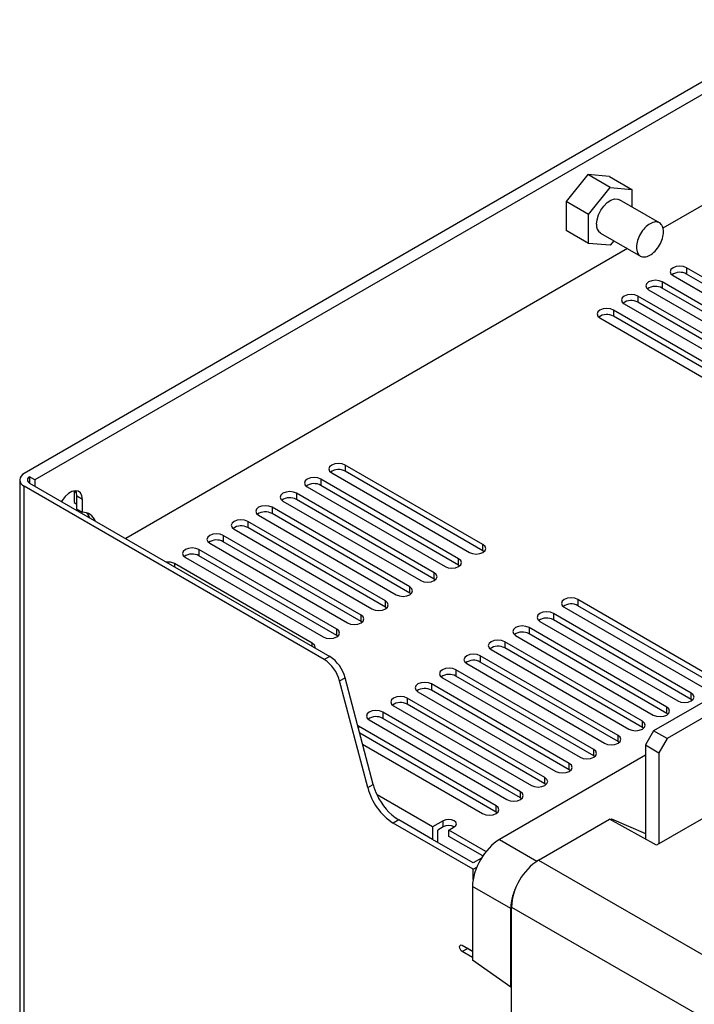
# Model space of a CAD drawing. Header units: millimetres. Extents: x 7 to 419, y 52 to 619.
# Tile 2 of 3: x 8 to 184, y 361 to 618. Entities that reach past the tile are written whole.
import ezdxf

# ---------------------------------------------------------------- set-up
doc = ezdxf.new("R2010")
doc.units = ezdxf.units.MM

msp = doc.modelspace()

# ---------------------------------------------------------------- linework, layer by layer
at = {"color": 7, "linetype": 'Continuous', "lineweight": 25}
for p, q in [((214.55, 618.14), (9.49, 499.76)), ((217.38, 616.5), (12.32, 498.13)), ((156.57, 577.76), (150.92, 570.72)), ((162.23, 577.25), (156.57, 577.76)), ((162.41, 574.39), (156.57, 577.76)), ((203.08, 579.26), (176.2, 563.74)), ((162.23, 577.25), (168.06, 573.88)), ((156.75, 567.35), (162.41, 574.39)), ((162.41, 574.39), (168.06, 573.88)), ((168.06, 573.88), (168.06, 569.35)), ((150.92, 570.72), (150.92, 563.18)), ((156.75, 567.35), (150.92, 570.72)), ((175.33, 565.16), (164.91, 571.18)), ((156.75, 559.81), (156.75, 567.35)), ((156.75, 559.81), (150.92, 563.18)), ((159.91, 562.51), (170.33, 556.5)), ((162.41, 559.3), (156.75, 559.81)), ((163.38, 560.51), (162.41, 559.3)), ((166.99, 558.43), (36.01, 482.82)), ((218.34, 532.68), (182.38, 553.43)), ((182.38, 553.43), (182.38, 551.8)), ((211.97, 529), (176.02, 549.76)), ((176.02, 549.76), (176.02, 548.13)), ((178.85, 551.39), (214.8, 530.63)), ((218.34, 531.04), (182.38, 551.8)), ((172.48, 547.72), (208.44, 526.96)), ((211.97, 527.37), (176.02, 548.13)), ((205.61, 525.33), (169.65, 546.08)), ((169.65, 546.08), (169.65, 544.45)), ((205.61, 523.69), (169.65, 544.45)), ((199.25, 521.65), (163.29, 542.41)), ((163.29, 542.41), (163.29, 540.78)), ((166.12, 544.04), (202.07, 523.29)), ((159.75, 540.37), (195.71, 519.61)), ((199.25, 520.02), (163.29, 540.78)), ((129.24, 481.24), (93.29, 502)), ((93.29, 502), (93.29, 500.37)), ((12.32, 498.13), (10.91, 498.94)), ((10.91, 498.94), (10.91, 497.31)), ((122.88, 477.57), (86.92, 498.33)), ((86.92, 498.33), (86.92, 496.69)), ((89.75, 499.96), (125.71, 479.2)), ((129.24, 479.61), (93.29, 500.37)), ((8.32, 498.13), (8.32, 336.86)), ((9.49, 335.23), (9.49, 496.49)), ((87.83, 451.27), (9.49, 496.49)), ((10.91, 497.31), (89.24, 452.09)), ((12.32, 498.13), (12.32, 496.49)), ((83.39, 496.28), (119.34, 475.53)), ((122.88, 475.93), (86.92, 496.69)), ((337.87, 497.16), (174.53, 402.86)), ((22.57, 495.26), (22.58, 495.06)), ((22.58, 495.06), (22.58, 492.23)), ((24.7, 493.02), (23.28, 493.84)), ((23.28, 490.51), (23.28, 493.84)), ((24.7, 489.7), (24.7, 493.02)), ((116.51, 473.89), (80.56, 494.65)), ((80.56, 494.65), (80.56, 493.02)), ((116.51, 472.26), (80.56, 493.02)), ((22.58, 492.23), (23.28, 491.82)), ((23.28, 490.51), (24.7, 489.7)), ((110.15, 470.22), (74.19, 490.98)), ((74.19, 490.98), (74.19, 489.34)), ((77.02, 492.61), (112.98, 471.85)), ((26.12, 489.15), (26.3, 488.42)), ((70.66, 488.94), (106.61, 468.18)), ((110.15, 468.59), (74.19, 489.34)), ((103.79, 466.55), (67.83, 487.3)), ((67.83, 487.3), (67.83, 485.67)), ((103.79, 464.91), (67.83, 485.67)), ((97.42, 462.87), (61.47, 483.63)), ((61.47, 483.63), (61.47, 482)), ((64.29, 485.26), (100.25, 464.51)), ((57.93, 481.59), (93.89, 460.83)), ((97.42, 461.24), (61.47, 482)), ((129.24, 479.61), (129.24, 481.24)), ((51.57, 477.91), (87.52, 457.16)), ((91.06, 459.2), (55.1, 479.96)), ((55.1, 479.96), (55.1, 478.32)), ((91.06, 457.57), (55.1, 478.32)), ((129.54, 479.4), (129.24, 479.61)), ((84.69, 455.52), (48.74, 476.28)), ((122.88, 475.93), (122.88, 477.57)), ((123.17, 475.73), (122.88, 475.93)), ((116.51, 472.26), (116.51, 473.89)), ((110.15, 468.59), (110.15, 470.22)), ((116.81, 472.06), (116.51, 472.26)), ((110.44, 468.38), (110.15, 468.59)), ((103.79, 464.91), (103.79, 466.55)), ((104.08, 464.71), (103.79, 464.91)), ((150.46, 464.91), (186.41, 444.16)), ((189.95, 446.2), (153.99, 466.95)), ((153.99, 466.95), (153.99, 465.32)), ((189.95, 444.56), (153.99, 465.32)), ((97.42, 461.24), (97.42, 462.87)), ((183.58, 442.52), (147.63, 463.28)), ((147.63, 463.28), (147.63, 461.65)), ((97.72, 461.04), (97.42, 461.24)), ((144.09, 461.24), (180.05, 440.48)), ((183.58, 440.89), (147.63, 461.65)), ((91.06, 457.57), (91.06, 459.2)), ((91.35, 457.36), (91.06, 457.57)), ((137.73, 457.57), (173.68, 436.81)), ((177.22, 438.85), (141.26, 459.61)), ((141.26, 459.61), (141.26, 457.97)), ((177.22, 437.22), (141.26, 457.97)), ((170.86, 435.18), (134.9, 455.93)), ((134.9, 455.93), (134.9, 454.3)), ((89.24, 452.09), (87.83, 451.27)), ((164.49, 431.5), (128.54, 452.26)), ((128.54, 452.26), (128.54, 450.63)), ((131.36, 453.89), (167.32, 433.13)), ((170.86, 433.54), (134.9, 454.3)), ((125, 450.22), (160.96, 429.46)), ((164.49, 429.87), (128.54, 450.63)), ((158.13, 427.83), (122.17, 448.59)), ((122.17, 448.59), (122.17, 446.95)), ((158.13, 426.2), (122.17, 446.95)), ((91.82, 445.73), (93.23, 446.54)), ((99.18, 417.87), (91.82, 445.73)), ((100.59, 418.68), (93.23, 446.54)), ((151.76, 424.15), (115.81, 444.91)), ((115.81, 444.91), (115.81, 443.28)), ((118.64, 446.54), (154.59, 425.79)), ((197.8, 446.57), (173.75, 432.69)), ((201.33, 444.53), (177.29, 430.65)), ((112.27, 442.87), (148.23, 422.11)), ((151.76, 422.52), (115.81, 443.28)), ((183.58, 440.89), (183.58, 442.52)), ((105.91, 439.2), (141.86, 418.44)), ((145.4, 420.48), (109.44, 441.24)), ((109.44, 441.24), (109.44, 439.6)), ((145.4, 418.85), (109.44, 439.6)), ((183.88, 440.69), (183.58, 440.89)), ((139.04, 416.81), (103.08, 437.56)), ((103.08, 437.56), (103.08, 435.93)), ((177.22, 437.22), (177.22, 438.85)), ((177.51, 437.01), (177.22, 437.22)), ((96.72, 433.89), (96.55, 433.98)), ((99.54, 435.52), (135.5, 414.77)), ((139.04, 415.17), (103.08, 435.93)), ((170.86, 433.54), (170.86, 435.18)), ((132.67, 413.13), (96.72, 433.89)), ((132.67, 411.5), (97.06, 432.06)), ((164.49, 429.87), (164.49, 431.5)), ((171.15, 433.34), (170.86, 433.54)), ((173.75, 432.69), (171.63, 429.02)), ((177.29, 430.65), (173.75, 432.69)), ((97.82, 429.17), (129.14, 411.09)), ((164.79, 429.66), (164.49, 429.87)), ((171.63, 429.02), (175.17, 426.98)), ((171.63, 429.02), (171.63, 404.48)), ((177.29, 430.65), (175.17, 426.98)), ((171.63, 426.32), (133.57, 404.35)), ((158.13, 426.2), (158.13, 427.83)), ((175.17, 426.98), (175.17, 403.23)), ((151.76, 422.52), (151.76, 424.15)), ((158.42, 425.99), (158.13, 426.2)), ((152.06, 422.32), (151.76, 422.52)), ((99.18, 417.87), (100.59, 418.68)), ((145.4, 418.85), (145.4, 420.48)), ((145.69, 418.64), (145.4, 418.85)), ((116.05, 407.62), (101.59, 415.97)), ((139.04, 415.17), (139.04, 416.81)), ((139.33, 414.97), (139.04, 415.17)), ((132.67, 411.5), (132.67, 413.13)), ((132.97, 411.3), (132.67, 411.5)), ((107.24, 409.44), (105.83, 408.63)), ((126.66, 396.6), (105.83, 408.63)), ((116.05, 404.36), (107.24, 409.44)), ((118.88, 409.25), (116.05, 407.62)), ((118.88, 407.62), (118.88, 409.25)), ((143.77, 398.99), (162.3, 409.68)), ((174.53, 402.86), (162.3, 409.68)), ((162.54, 409.55), (162.8, 409.7)), ((162.8, 409.7), (171.63, 405.91)), ((162.8, 409.4), (162.8, 409.7)), ((116.05, 407.62), (116.05, 404.36)), ((118.88, 407.62), (117.47, 406.81)), ((117.47, 403.54), (117.47, 406.81)), ((120.3, 406.81), (121.71, 407.62)), ((130.02, 401.19), (120.3, 406.81)), ((120.3, 405.17), (120.3, 406.81)), ((126.66, 398.23), (116.05, 404.36)), ((129.18, 400.05), (120.3, 405.17)), ((128.81, 399.47), (126.66, 398.23)), ((143.77, 398.99), (206.81, 362.59)), ((126.66, 396.6), (127.62, 397.15)), ((126.66, 393.91), (126.66, 396.6)), ((136.49, 386.35), (126.51, 392.12)), ((126.51, 392.12), (126.51, 372.87)), ((136.49, 365.84), (136.49, 386.35)), ((136.7, 386.74), (199.74, 350.35)), ((136.7, 82.97), (136.7, 386.74)), ((123.83, 376.76), (126.51, 375.21)), ((125.25, 375.94), (123.83, 375.12)), ((126.51, 373.58), (123.83, 375.12)), ((125.23, 375.95), (125.25, 375.94)), ((126.51, 375.21), (125.25, 375.94)), ((136.49, 365.84), (126.51, 372.87)), ((136.7, 365.96), (136.49, 365.84))]:
    msp.add_line(p, q, dxfattribs=at)
at = {"color": 8, "linetype": 'Continuous', "lineweight": 25}
for p, q in [((22.58, 495.06), (23.18, 494.71)), ((48.74, 476.28), (48.74, 475.47)), ((84.69, 454.71), (84.69, 455.52)), ((96.72, 433.89), (96.72, 433.36)), ((133.57, 404.35), (143.33, 398.71))]:
    msp.add_line(p, q, dxfattribs=at)
at = {"color": 7, "linetype": 'Continuous', "lineweight": 25, "flags": 128}
for points in [[(158.87, 564.8), (159, 565.98), (159.38, 567.22), (159.99, 568.44), (160.78, 569.53), (161.69, 570.43), (162.65, 571.06), (163.59, 571.38), (164.44, 571.36), (164.91, 571.18)], [(182.38, 553.43), (181.57, 553.75), (180.61, 553.86), (179.66, 553.75), (178.85, 553.43), (178.3, 552.96), (178.11, 552.41), (178.3, 551.86), (178.85, 551.39)], [(176.02, 549.76), (175.21, 550.07), (174.25, 550.18), (173.29, 550.07), (172.48, 549.76), (171.94, 549.29), (171.75, 548.74), (171.94, 548.19), (172.48, 547.72)], [(169.65, 546.08), (168.84, 546.4), (167.89, 546.51), (166.93, 546.4), (166.12, 546.08), (165.58, 545.62), (165.39, 545.06), (165.58, 544.51), (166.12, 544.04)], [(163.29, 542.41), (162.48, 542.72), (161.52, 542.83), (160.57, 542.72), (159.75, 542.41), (159.21, 541.94), (159.02, 541.39), (159.21, 540.84), (159.75, 540.37)], [(93.29, 502), (92.47, 502.31), (91.52, 502.42), (90.56, 502.31), (89.75, 502), (89.21, 501.53), (89.02, 500.98), (89.21, 500.43), (89.75, 499.96)], [(86.92, 498.33), (86.11, 498.64), (85.15, 498.75), (84.2, 498.64), (83.39, 498.33), (82.84, 497.86), (82.65, 497.3), (82.84, 496.75), (83.39, 496.28)], [(24.7, 493.02), (24.57, 493.98), (24.19, 494.72), (23.6, 495.16), (22.84, 495.29), (21.97, 495.08), (21.06, 494.56), (20.19, 493.76), (19.43, 492.76), (19.27, 492.48)], [(23.28, 493.84), (23.15, 494.8), (22.94, 495.29)], [(80.56, 494.65), (79.75, 494.96), (78.79, 495.07), (77.83, 494.96), (77.02, 494.65), (76.48, 494.18), (76.29, 493.63), (76.48, 493.08), (77.02, 492.61)], [(74.19, 490.98), (73.38, 491.29), (72.43, 491.4), (71.47, 491.29), (70.66, 490.98), (70.12, 490.51), (69.93, 489.96), (70.12, 489.4), (70.66, 488.94)], [(26.66, 488.21), (26.16, 489.09), (25.76, 489.55)], [(67.83, 487.3), (67.02, 487.62), (66.06, 487.73), (65.11, 487.62), (64.29, 487.3), (63.75, 486.84), (63.56, 486.28), (63.75, 485.73), (64.29, 485.26)], [(61.47, 483.63), (60.66, 483.94), (59.7, 484.05), (58.74, 483.94), (57.93, 483.63), (57.39, 483.16), (57.2, 482.61), (57.39, 482.06), (57.93, 481.59)], [(55.1, 479.96), (54.29, 480.27), (53.33, 480.38), (52.38, 480.27), (51.57, 479.96), (51.02, 479.49), (50.83, 478.94), (51.02, 478.38), (51.57, 477.91)], [(125.71, 479.2), (126.52, 478.89), (127.47, 478.78), (128.43, 478.89), (129.24, 479.2), (129.78, 479.67), (129.97, 480.22), (129.78, 480.77), (129.24, 481.24)], [(119.34, 475.53), (120.15, 475.21), (121.11, 475.1), (122.07, 475.21), (122.88, 475.53), (123.42, 476), (123.61, 476.55), (123.42, 477.1), (122.88, 477.57)], [(112.98, 471.85), (113.79, 471.54), (114.75, 471.43), (115.7, 471.54), (116.51, 471.85), (117.06, 472.32), (117.25, 472.87), (117.06, 473.43), (116.51, 473.89)], [(106.61, 468.18), (107.43, 467.87), (108.38, 467.76), (109.34, 467.87), (110.15, 468.18), (110.69, 468.65), (110.88, 469.2), (110.69, 469.75), (110.15, 470.22)], [(153.99, 466.95), (153.18, 467.27), (152.22, 467.38), (151.27, 467.27), (150.46, 466.95), (149.91, 466.49), (149.72, 465.93), (149.91, 465.38), (150.46, 464.91)], [(100.25, 464.51), (101.06, 464.19), (102.02, 464.08), (102.98, 464.19), (103.79, 464.51), (104.33, 464.97), (104.52, 465.53), (104.33, 466.08), (103.79, 466.55)], [(93.89, 460.83), (94.7, 460.52), (95.65, 460.41), (96.61, 460.52), (97.42, 460.83), (97.96, 461.3), (98.15, 461.85), (97.96, 462.4), (97.42, 462.87)], [(147.63, 463.28), (146.82, 463.59), (145.86, 463.7), (144.9, 463.59), (144.09, 463.28), (143.55, 462.81), (143.36, 462.26), (143.55, 461.71), (144.09, 461.24)], [(141.26, 459.61), (140.45, 459.92), (139.5, 460.03), (138.54, 459.92), (137.73, 459.61), (137.19, 459.14), (137, 458.59), (137.19, 458.03), (137.73, 457.57)], [(87.52, 457.16), (88.33, 456.84), (89.29, 456.73), (90.25, 456.84), (91.06, 457.16), (91.6, 457.63), (91.79, 458.18), (91.6, 458.73), (91.06, 459.2)], [(85.4, 454.3), (85.43, 454.5), (85.24, 455.06), (84.69, 455.52)], [(134.9, 455.93), (134.09, 456.25), (133.13, 456.36), (132.17, 456.25), (131.36, 455.93), (130.82, 455.46), (130.63, 454.91), (130.82, 454.36), (131.36, 453.89)], [(128.54, 452.26), (127.72, 452.57), (126.77, 452.68), (125.81, 452.57), (125, 452.26), (124.46, 451.79), (124.27, 451.24), (124.46, 450.69), (125, 450.22)], [(122.17, 448.59), (121.36, 448.9), (120.4, 449.01), (119.45, 448.9), (118.64, 448.59), (118.09, 448.12), (117.9, 447.56), (118.09, 447.01), (118.64, 446.54)], [(115.81, 444.91), (115, 445.22), (114.04, 445.33), (113.08, 445.22), (112.27, 444.91), (111.73, 444.44), (111.54, 443.89), (111.73, 443.34), (112.27, 442.87)], [(109.44, 441.24), (108.63, 441.55), (107.68, 441.66), (106.72, 441.55), (105.91, 441.24), (105.37, 440.77), (105.18, 440.22), (105.37, 439.66), (105.91, 439.2)], [(180.05, 440.48), (180.86, 440.17), (181.82, 440.06), (182.77, 440.17), (183.58, 440.48), (184.13, 440.95), (184.32, 441.5), (184.13, 442.06), (183.58, 442.52)], [(103.08, 437.56), (102.27, 437.88), (101.31, 437.99), (100.35, 437.88), (99.54, 437.56), (99, 437.1), (98.81, 436.54), (99, 435.99), (99.54, 435.52)], [(173.68, 436.81), (174.5, 436.5), (175.45, 436.39), (176.41, 436.5), (177.22, 436.81), (177.76, 437.28), (177.95, 437.83), (177.76, 438.38), (177.22, 438.85)], [(167.32, 433.13), (168.13, 432.82), (169.09, 432.71), (170.04, 432.82), (170.86, 433.13), (171.4, 433.6), (171.59, 434.16), (171.4, 434.71), (170.86, 435.18)], [(160.96, 429.46), (161.77, 429.15), (162.72, 429.04), (163.68, 429.15), (164.49, 429.46), (165.03, 429.93), (165.22, 430.48), (165.03, 431.03), (164.49, 431.5)], [(154.59, 425.79), (155.4, 425.47), (156.36, 425.36), (157.32, 425.47), (158.13, 425.79), (158.67, 426.26), (158.86, 426.81), (158.67, 427.36), (158.13, 427.83)], [(148.23, 422.11), (149.04, 421.8), (150, 421.69), (150.95, 421.8), (151.76, 422.11), (152.31, 422.58), (152.5, 423.13), (152.31, 423.69), (151.76, 424.15)], [(141.86, 418.44), (142.68, 418.13), (143.63, 418.02), (144.59, 418.13), (145.4, 418.44), (145.94, 418.91), (146.13, 419.46), (145.94, 420.01), (145.4, 420.48)], [(135.5, 414.77), (136.31, 414.45), (137.27, 414.34), (138.22, 414.45), (139.04, 414.77), (139.58, 415.23), (139.77, 415.79), (139.58, 416.34), (139.04, 416.81)], [(129.14, 411.09), (129.95, 410.78), (130.9, 410.67), (131.86, 410.78), (132.67, 411.09), (133.21, 411.56), (133.4, 412.11), (133.21, 412.66), (132.67, 413.13)], [(121.71, 407.62), (122.15, 408), (122.3, 408.44), (122.15, 408.88), (121.71, 409.25), (121.06, 409.51), (120.3, 409.59), (119.53, 409.51), (118.88, 409.25)], [(123.83, 375.12), (123.56, 375.34), (123.33, 375.65), (123.18, 376.01), (123.13, 376.35), (123.18, 376.63), (123.33, 376.81), (123.56, 376.85), (123.83, 376.76)]]:
    msp.add_lwpolyline(points, dxfattribs=at)
at = {"color": 7, "linetype": 'Continuous', "lineweight": 25}
for centre, radius, start, end in [((161.35, 564.55), 2.49, 174.0673, 234.6204), ((180.63, 548.67), 3.59, 60.7213, 125.377), ((174.26, 545), 3.59, 60.7213, 125.377), ((167.9, 541.32), 3.59, 60.7213, 125.3769), ((161.54, 537.65), 3.59, 60.7213, 125.3769), ((91.53, 497.24), 3.59, 60.7213, 125.377), ((10.11, 498.13), 1.75, 110.7834, 249.2166), ((11.22, 498.13), 0.873, 110.7834, 249.2166), ((85.17, 493.56), 3.59, 60.7213, 125.3769), ((78.8, 489.89), 3.59, 60.7212, 125.3771), ((24.72, 486.1), 3.6, 21.1656, 90.3685), ((72.44, 486.22), 3.59, 60.7213, 125.3769), ((66.08, 482.54), 3.59, 60.7212, 125.3771), ((59.71, 478.87), 3.59, 60.7213, 125.3769), ((53.35, 475.2), 3.59, 60.7213, 125.3769), ((46.98, 472.87), 3.84, 62.7596, 95.3534), ((152.24, 462.19), 3.59, 60.7211, 125.3772), ((145.87, 458.52), 3.59, 60.7211, 125.3771), ((139.51, 454.85), 3.59, 60.721, 125.3772), ((133.15, 451.17), 3.59, 60.7211, 125.3771), ((84.15, 444.21), 9.38, 14.3957, 57.1045), ((82.73, 443.39), 9.38, 14.3957, 57.1045), ((126.78, 447.5), 3.59, 60.721, 125.3772), ((120.42, 443.83), 3.59, 60.7211, 125.3771), ((114.05, 440.15), 3.59, 60.7211, 125.3771), ((107.69, 436.48), 3.59, 60.721, 125.3772), ((101.33, 432.8), 3.59, 60.721, 125.3772), ((115.9, 422.78), 15.85, 194.9619, 205.4178), ((114.32, 421.76), 15.64, 194.3957, 237.1046), ((115.27, 422.11), 14.99, 204.1484, 237.6399), ((120.3, 404.89), 3.07, 62.6156, 117.3898), ((152.05, 386.04), 15.37, 122.6055, 177.3944)]:
    msp.add_arc(centre, radius, start, end, dxfattribs=at)
msp.add_ellipse((133.59, 396.18), major_axis=(5, 8.66), ratio=0.578965, start_param=0.786686, end_param=2.354742, dxfattribs=at)
for points, knots in [([(172.86, 564.93), (172.4, 564.67), (171.93, 564.3), (171.08, 563.4), (170.68, 562.88), (170.02, 561.75), (169.76, 561.14), (169.39, 559.95), (169.3, 559.36), (169.29, 558.29), (169.38, 557.8), (169.72, 557.01), (169.98, 556.7), (170.63, 556.32), (171.02, 556.24), (171.87, 556.31), (172.33, 556.46), (172.8, 556.73)], [0, 0, 0, 0, 0.125, 0.125, 0.25, 0.25, 0.375, 0.375, 0.5, 0.5, 0.625, 0.625, 0.75, 0.75, 0.875, 0.875, 1, 1, 1, 1]), ([(172.8, 556.73), (173.26, 556.99), (173.72, 557.36), (174.58, 558.25), (174.98, 558.78), (175.64, 559.91), (175.9, 560.51), (176.26, 561.71), (176.36, 562.3), (176.37, 563.37), (176.28, 563.85), (175.93, 564.64), (175.67, 564.95), (175.03, 565.34), (174.64, 565.42), (173.78, 565.35), (173.32, 565.19), (172.86, 564.93)], [0, 0, 0, 0, 0.125, 0.125, 0.25, 0.25, 0.375, 0.375, 0.5, 0.5, 0.625, 0.625, 0.75, 0.75, 0.875, 0.875, 1, 1, 1, 1]), ([(137.68, 391.57), (137.64, 391.47), (137.55, 391.28), (137.43, 390.98), (137.32, 390.68), (137.22, 390.38), (137.12, 390.08), (137.03, 389.79), (136.94, 389.49), (136.86, 389.19), (136.77, 388.82), (136.68, 388.37), (136.6, 387.85), (136.53, 387.34), (136.5, 386.84), (136.49, 386.52), (136.49, 386.35)], [0, 0, 0, 0, 0.055858, 0.111507, 0.167007, 0.222417, 0.277798, 0.33321, 0.388712, 0.444366, 0.50023, 0.600475, 0.700227, 0.799832, 0.899641, 1, 1, 1, 1])]:
    msp.add_open_spline(points, degree=3, knots=knots, dxfattribs=at)

doc.saveas('drawing.dxf')
